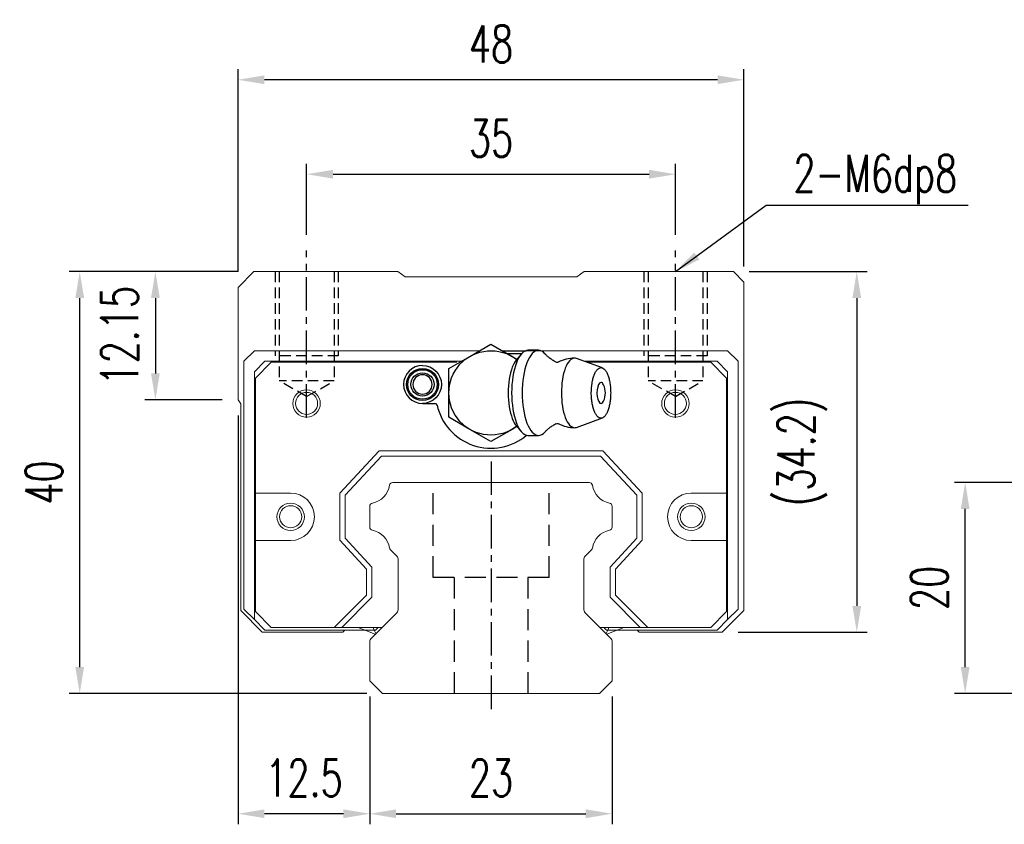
# Model space of a CAD drawing. Header units: millimetres. Extents: x 303 to 565, y 61 to 171.
# Tile 1 of 52: x 303 to 397, y 67 to 143. Entities that reach past the tile are written whole.
import ezdxf

# ---------------------------------------------------------------- set-up
doc = ezdxf.new("R2010")
doc.units = ezdxf.units.MM
doc.header["$PDSIZE"] = -1
doc.linetypes.add('CENTER', pattern=[10.16, 6.35, -1.27, 1.27, -1.27])
doc.linetypes.add('DASHED', pattern=[0.75, 0.5, -0.25])
for name, color, linetype in [('2', 7, 'Continuous'), ('CL', 1, 'CENTER'), ('DIM', 4, 'Continuous'), ('HID', 2, 'DASHED'), ('OUT', 3, 'Continuous')]:
    doc.layers.add(name, color=color, linetype=linetype)
doc.styles.add('DIM-7', font='SIMPLEX.shx', dxfattribs={"width": 0.7, "bigfont": 'chineset.shx'})
doc.dimstyles.new('CNS', dxfattribs={"dimtxt": 3.5, "dimasz": 2.5, "dimexe": 1, "dimexo": 1.5, "dimgap": 0.09, "dimtad": 0, "dimdsep": 46, "dimtxsty": 'DIM-7', "dimcen": 0.09, "dimclrd": 4, "dimclre": 4, "dimclrt": 4, "dimadec": 0, "dimazin": 0, "dimtfac": 1, "dimtix": 1, "dimtmove": 2, "dimatfit": 3, "dimfxl": 1, "dimtvp": 0.971429, "dimtolj": 1, "dimarcsym": 0})

# ---------------------------------------------------------------- blocks, each defined once
blk = doc.blocks.new('*D28')
at = {"layer": 'DEFPOINTS', "color": 0}
for p in [(393.031, 99.318), (399.028, 99.318), (399.028, 79.318)]:
    blk.add_point(p, dxfattribs=at)
at = {"layer": 'DIM', "color": 7, "lineweight": -2}
for p, q in [((397.528, 99.318), (392.031, 99.318)), ((393.031, 81.818), (393.031, 96.818)), ((397.528, 79.318), (392.031, 79.318))]:
    blk.add_line(p, q, dxfattribs=at)
at = {"layer": 'DIM', "color": 7}
for points in [[(392.614, 96.818), (393.447, 96.818), (393.031, 99.318)], [(392.614, 81.818), (393.447, 81.818), (393.031, 79.318)]]:
    blk.add_solid(points, dxfattribs=at)
at = {"layer": 'DIM', "color": 7, "insert": (389.631, 89.318), "char_height": 3.5, "attachment_point": 5, "rotation": 90, "style": 'DIM-7'}
blk.add_mtext('\\A1;20', dxfattribs=at)
blk = doc.blocks.new('*D50')
at = {"layer": 'DEFPOINTS', "color": 0}
for p in [(324.032, 137.518), (324.032, 117.818), (372.032, 118.318)]:
    blk.add_point(p, dxfattribs=at)
at = {"layer": 'DIM', "color": 7, "lineweight": -2}
for p, q in [((324.032, 119.318), (324.032, 138.518)), ((372.032, 119.818), (372.032, 138.518)), ((369.532, 137.518), (326.532, 137.518))]:
    blk.add_line(p, q, dxfattribs=at)
at = {"layer": 'DIM', "color": 7}
for points in [[(326.532, 137.935), (326.532, 137.102), (324.032, 137.518)], [(369.532, 137.935), (369.532, 137.102), (372.032, 137.518)]]:
    blk.add_solid(points, dxfattribs=at)
at = {"layer": 'DIM', "color": 7, "insert": (348.032, 140.918), "char_height": 3.5, "attachment_point": 5, "style": 'DIM-7'}
blk.add_mtext('\\A1;48', dxfattribs=at)
blk = doc.blocks.new('*D51')
at = {"layer": 'DEFPOINTS', "color": 0}
for p in [(325.532, 119.318), (316.185, 107.168), (324.032, 107.168)]:
    blk.add_point(p, dxfattribs=at)
at = {"layer": 'DIM', "color": 7, "lineweight": -2}
for p, q in [((324.032, 119.318), (315.185, 119.318)), ((316.185, 116.818), (316.185, 109.668)), ((322.532, 107.168), (315.185, 107.168))]:
    blk.add_line(p, q, dxfattribs=at)
at = {"layer": 'DIM', "color": 7}
for points in [[(315.768, 116.818), (316.602, 116.818), (316.185, 119.318)], [(315.768, 109.668), (316.602, 109.668), (316.185, 107.168)]]:
    blk.add_solid(points, dxfattribs=at)
at = {"layer": 'DIM', "color": 7, "insert": (312.785, 113.243), "char_height": 3.5, "attachment_point": 5, "rotation": 90, "style": 'DIM-7'}
blk.add_mtext('\\A1;12.15', dxfattribs=at)
blk = doc.blocks.new('*D52')
at = {"layer": 'DEFPOINTS', "color": 0}
for p in [(336.532, 80.518), (359.532, 80.518), (359.532, 67.899)]:
    blk.add_point(p, dxfattribs=at)
at = {"layer": 'DIM', "color": 7, "lineweight": -2}
for p, q in [((336.532, 79.018), (336.532, 66.899)), ((359.532, 79.018), (359.532, 66.899)), ((339.032, 67.899), (357.032, 67.899))]:
    blk.add_line(p, q, dxfattribs=at)
at = {"layer": 'DIM', "color": 7}
for points in [[(339.032, 68.316), (339.032, 67.483), (336.532, 67.899)], [(357.032, 68.316), (357.032, 67.483), (359.532, 67.899)]]:
    blk.add_solid(points, dxfattribs=at)
at = {"layer": 'DIM', "color": 7, "insert": (348.032, 71.299), "char_height": 3.5, "attachment_point": 5, "style": 'DIM-7'}
blk.add_mtext('\\A1;23', dxfattribs=at)
blk = doc.blocks.new('*D53')
at = {"layer": 'DEFPOINTS', "color": 0}
for p in [(324.032, 107.168), (336.532, 80.518), (324.032, 67.899)]:
    blk.add_point(p, dxfattribs=at)
at = {"layer": 'DIM', "color": 7, "lineweight": -2}
for p, q in [((324.032, 105.668), (324.032, 66.899)), ((336.532, 79.018), (336.532, 66.899)), ((334.032, 67.899), (326.532, 67.899))]:
    blk.add_line(p, q, dxfattribs=at)
at = {"layer": 'DIM', "color": 7}
for points in [[(326.532, 68.316), (326.532, 67.483), (324.032, 67.899)], [(334.032, 68.316), (334.032, 67.483), (336.532, 67.899)]]:
    blk.add_solid(points, dxfattribs=at)
at = {"layer": 'DIM', "color": 7, "insert": (330.282, 71.299), "char_height": 3.5, "attachment_point": 5, "style": 'DIM-7'}
blk.add_mtext('\\A1;12.5', dxfattribs=at)
blk = doc.blocks.new('*D54')
at = {"layer": 'DEFPOINTS', "color": 0}
for p in [(365.539, 128.557), (330.539, 121.318), (365.539, 121.318)]:
    blk.add_point(p, dxfattribs=at)
at = {"layer": 'DIM', "color": 7, "lineweight": -2}
for p, q in [((330.539, 122.818), (330.539, 129.557)), ((365.539, 122.818), (365.539, 129.557)), ((333.039, 128.557), (363.039, 128.557))]:
    blk.add_line(p, q, dxfattribs=at)
at = {"layer": 'DIM', "color": 7}
for points in [[(333.039, 128.974), (333.039, 128.14), (330.539, 128.557)], [(363.039, 128.974), (363.039, 128.14), (365.539, 128.557)]]:
    blk.add_solid(points, dxfattribs=at)
at = {"layer": 'DIM', "color": 7, "insert": (348.039, 131.957), "char_height": 3.5, "attachment_point": 5, "style": 'DIM-7'}
blk.add_mtext('\\A1;35', dxfattribs=at)
blk = doc.blocks.new('*D55')
at = {"layer": 'DEFPOINTS', "color": 0}
for p in [(371.032, 119.318), (369.982, 85.118), (382.746, 85.118)]:
    blk.add_point(p, dxfattribs=at)
at = {"layer": 'DIM', "color": 7, "lineweight": -2}
for p, q in [((372.532, 119.318), (383.746, 119.318)), ((382.746, 116.818), (382.746, 87.618)), ((371.482, 85.118), (383.746, 85.118))]:
    blk.add_line(p, q, dxfattribs=at)
at = {"layer": 'DIM', "color": 7}
for points in [[(382.33, 116.818), (383.163, 116.818), (382.746, 119.318)], [(382.33, 87.618), (383.163, 87.618), (382.746, 85.118)]]:
    blk.add_solid(points, dxfattribs=at)
at = {"layer": 'DIM', "color": 7, "insert": (377.566, 102.218), "char_height": 3.5, "attachment_point": 5, "rotation": 90, "style": 'DIM-7'}
blk.add_mtext('\\A1;(34.2)', dxfattribs=at)
blk = doc.blocks.new('*D56')
at = {"layer": 'DEFPOINTS', "color": 0}
for p in [(309.003, 119.318), (325.532, 119.318), (337.746, 79.318)]:
    blk.add_point(p, dxfattribs=at)
at = {"layer": 'DIM', "color": 7, "lineweight": -2}
for p, q in [((324.032, 119.318), (308.003, 119.318)), ((309.003, 81.818), (309.003, 116.818)), ((336.246, 79.318), (308.003, 79.318))]:
    blk.add_line(p, q, dxfattribs=at)
at = {"layer": 'DIM', "color": 7}
for points in [[(308.586, 116.818), (309.42, 116.818), (309.003, 119.318)], [(308.586, 81.818), (309.42, 81.818), (309.003, 79.318)]]:
    blk.add_solid(points, dxfattribs=at)
at = {"layer": 'DIM', "color": 7, "insert": (305.603, 99.318), "char_height": 3.5, "attachment_point": 5, "rotation": 90, "style": 'DIM-7'}
blk.add_mtext('\\A1;40', dxfattribs=at)

msp = doc.modelspace()

# ---------------------------------------------------------------- linework, layer by layer
at = {"layer": '2', "color": 0, "linetype": 'Continuous'}
for p, q in [((346.032, 111.282), (348.032, 112.437)), ((348.032, 112.437), (350.032, 111.282)), ((344.032, 110.127), (346.032, 111.282)), ((349.103, 111.818), (351.377, 111.818)), ((349.536, 111.568), (350.967, 111.568)), ((350.032, 111.282), (350.494, 111.015)), ((350.894, 111.491), (350.438, 110.949)), ((352.54, 111.859), (351.539, 111.859)), ((358.601, 110.194), (356.155, 111.085)), ((344.032, 107.818), (344.032, 110.127)), ((344.032, 105.509), (344.032, 107.818)), ((341.532, 106.818), (342.715, 106.818)), ((346.032, 104.354), (344.032, 105.509)), ((350.438, 104.687), (350.894, 104.145)), ((356.155, 104.551), (358.601, 105.442)), ((348.032, 103.199), (346.032, 104.354)), ((350.032, 104.354), (348.032, 103.199)), ((350.494, 104.621), (350.032, 104.354)), ((351.539, 103.777), (352.54, 103.777))]:
    msp.add_line(p, q, dxfattribs=at)
at = {"layer": '2', "color": 0, "linetype": 'Continuous', "extrusion": (0, 0, -1)}
for centre, radius, start, end in [((-348.032, 107.818), 4, 232.1994, 127.85546), ((-341.532, 108.618), 1.8, 90, 270), ((-341.532, 108.618), 1.515, 270, 90), ((-341.532, 108.618), 1.4, 270, 90), ((-341.532, 108.618), 1.1, 270, 90), ((-341.532, 108.618), 1.515, 90, 270), ((-341.532, 108.618), 1.4, 90, 270), ((-341.532, 108.618), 1.1, 90, 270)]:
    msp.add_arc(centre, radius, start, end, dxfattribs=at)
at = {"layer": '2', "color": 0, "linetype": 'Continuous'}
for centre, radius, start, end in [((341.532, 108.618), 1.8, 90, 270), ((355.977, 107.818), 3.3, 90, 118.26666), ((341.532, 108.618), 0.918, 90, 270), ((341.532, 108.618), 0.918, 270, 90), ((357.07, 107.818), 1.817, 334.63704, 25.36296), ((342.715, 106.618), 0.2, 12.71981, 90), ((348.032, 107.818), 5.25, 192.71981, 310.13982), ((355.977, 107.818), 3.3, 241.72374, 269.99834)]:
    msp.add_arc(centre, radius, start, end, dxfattribs=at)
for start_param, end_param in [(0, 3.820667), (5.604012, 6.283185)]:
    msp.add_ellipse((358.472, 107.818), major_axis=(0, 1), ratio=0.382683, start_param=start_param, end_param=end_param, dxfattribs=at)
for points, knots in [([(351.539, 111.859), (351.134, 111.859), (350.732, 111.424), (350.159, 109.927), (349.992, 108.876), (349.992, 107.818)], [0, 0, 0, 0, 0.5, 0.5, 1, 1, 1, 1]), ([(353.146, 111.532), (352.955, 111.745), (352.748, 111.859), (352.135, 111.859), (351.733, 111.424), (351.16, 109.927), (350.993, 108.876), (350.993, 107.818)], [0, 0, 0, 0, 0.204178, 0.204178, 0.602089, 0.602089, 1, 1, 1, 1]), ([(354.23, 110.726), (354.131, 110.776), (353.93, 110.886), (353.659, 111.07), (353.425, 111.258), (353.257, 111.417), (353.177, 111.502), (353.149, 111.535)], [0, 0, 0, 0, 0.204358, 0.437474, 0.6573, 0.86349, 1, 1, 1, 1]), ([(350.442, 110.95), (350.299, 110.78), (350.167, 110.545), (349.812, 109.616), (349.669, 108.72), (349.669, 107.818)], [0, 0, 0, 0, 0.313305, 0.313305, 1, 1, 1, 1]), ([(354.412, 110.723), (354.412, 110.723), (354.412, 110.724), (354.368, 110.706), (354.293, 110.703), (354.238, 110.72), (354.233, 110.722), (354.233, 110.723)], [0, 0, 0, 0, 0.073316, 0.326317, 0.616884, 0.887048, 1, 1, 1, 1]), ([(356.151, 111.085), (356.094, 111.107), (356.035, 111.118), (355.647, 111.118), (355.318, 110.762), (354.85, 109.54), (354.714, 108.682), (354.714, 107.818)], [0, 0, 0, 0, 0.081093, 0.081093, 0.540547, 0.540547, 1, 1, 1, 1]), ([(357.553, 107.818), (357.553, 107.661), (357.565, 107.347), (357.618, 106.894), (357.703, 106.476), (357.818, 106.11), (357.958, 105.81), (358.118, 105.586), (358.291, 105.449), (358.472, 105.402), (358.652, 105.449), (358.825, 105.586), (358.985, 105.81), (359.125, 106.11), (359.24, 106.476), (359.326, 106.894), (359.378, 107.347), (359.396, 107.818), (359.378, 108.289), (359.326, 108.742), (359.24, 109.16), (359.125, 109.526), (358.985, 109.826), (358.825, 110.05), (358.652, 110.187), (358.472, 110.233), (358.291, 110.187), (358.118, 110.05), (357.958, 109.826), (357.818, 109.526), (357.703, 109.16), (357.589, 108.605), (357.553, 108.131), (357.553, 107.818)], [0, 0, 0, 0, 0.031259, 0.062519, 0.093778, 0.125038, 0.156297, 0.187556, 0.218816, 0.250075, 0.281335, 0.312594, 0.343853, 0.375113, 0.406372, 0.437632, 0.468891, 0.500151, 0.53141, 0.562669, 0.593929, 0.625188, 0.656448, 0.687707, 0.718966, 0.750226, 0.781485, 0.812745, 0.844004, 0.875263, 0.906523, 0.937782, 1, 1, 1, 1]), ([(349.669, 107.818), (349.669, 106.916), (349.812, 106.02), (350.167, 105.091), (350.299, 104.856), (350.442, 104.686)], [0, 0, 0, 0, 0.686695, 0.686695, 1, 1, 1, 1]), ([(349.992, 107.818), (349.992, 106.76), (350.159, 105.708), (350.732, 104.212), (351.134, 103.777), (351.539, 103.777)], [0, 0, 0, 0, 0.5, 0.5, 1, 1, 1, 1]), ([(350.993, 107.818), (350.993, 106.76), (351.16, 105.708), (351.733, 104.212), (352.135, 103.777), (352.748, 103.777), (352.955, 103.891), (353.146, 104.105)], [0, 0, 0, 0, 0.397832, 0.397832, 0.795664, 0.795664, 1, 1, 1, 1]), ([(354.714, 107.818), (354.714, 106.954), (354.85, 106.095), (355.318, 104.874), (355.647, 104.518), (356.035, 104.518), (356.094, 104.529), (356.151, 104.551)], [0, 0, 0, 0, 0.459453, 0.459453, 0.918907, 0.918907, 1, 1, 1, 1]), ([(353.15, 104.102), (353.167, 104.121), (353.23, 104.193), (353.383, 104.34), (353.619, 104.536), (353.904, 104.734), (354.12, 104.854), (354.23, 104.91)], [0, 0, 0, 0, 0.085224, 0.298676, 0.52727, 0.772384, 1, 1, 1, 1]), ([(354.233, 104.913), (354.234, 104.914), (354.243, 104.918), (354.307, 104.934), (354.381, 104.928), (354.418, 104.909), (354.415, 104.911), (354.415, 104.911)], [0, 0, 0, 0, 0.154413, 0.419434, 0.743562, 0.992702, 1, 1, 1, 1])]:
    msp.add_open_spline(points, degree=3, knots=knots, dxfattribs=at)
at = {"layer": 'CL', "color": 0, "ltscale": 0.5}
for p, q in [((330.539, 105.467), (330.539, 121.318)), ((365.539, 105.467), (365.539, 121.318)), ((348.039, 101.318), (348.039, 77.318))]:
    msp.add_line(p, q, dxfattribs=at)
at = {"layer": 'HID', "color": 0, "ltscale": 2}
for p, q in [((327.539, 119.318), (327.539, 111.318)), ((327.939, 119.318), (327.939, 108.968)), ((333.139, 119.318), (333.139, 108.968)), ((333.539, 119.318), (333.539, 111.318)), ((362.539, 119.318), (362.539, 111.318)), ((362.939, 119.318), (362.939, 108.968)), ((368.139, 119.318), (368.139, 108.968)), ((368.539, 119.318), (368.539, 111.318)), ((333.539, 111.318), (327.539, 111.318)), ((368.539, 111.318), (362.539, 111.318)), ((330.539, 107.467), (327.939, 108.968)), ((333.139, 108.968), (327.939, 108.968)), ((330.539, 107.467), (333.139, 108.968)), ((365.539, 107.467), (362.939, 108.968)), ((368.139, 108.968), (362.939, 108.968)), ((365.539, 107.467), (368.139, 108.968))]:
    msp.add_line(p, q, dxfattribs=at)
at = {"layer": 'HID', "color": 0, "ltscale": 4}
for p, q in [((342.539, 90.318), (342.539, 99.318)), ((353.539, 90.318), (353.539, 99.318)), ((353.539, 90.318), (342.539, 90.318)), ((344.539, 90.318), (344.539, 79.318)), ((351.539, 90.318), (351.539, 79.318))]:
    msp.add_line(p, q, dxfattribs=at)
at = {"layer": 'OUT', "color": 0, "linetype": 'Continuous', "lineweight": 15}
for p, q in [((325.532, 119.318), (324.032, 117.818)), ((339.179, 119.318), (325.532, 119.318)), ((339.889, 118.818), (339.179, 119.318)), ((356.174, 118.818), (339.889, 118.818)), ((356.884, 119.318), (356.174, 118.818)), ((371.032, 119.318), (356.884, 119.318)), ((372.032, 118.318), (371.032, 119.318)), ((324.032, 117.818), (324.032, 113.818)), ((372.032, 87.168), (372.032, 118.318)), ((324.032, 113.818), (324.032, 107.168)), ((324.582, 110.818), (325.582, 111.818)), ((325.582, 111.818), (342.782, 111.818)), ((342.782, 111.818), (346.96, 111.818)), ((348.029, 111.818), (348.034, 111.818)), ((349.103, 111.818), (353.282, 111.818)), ((353.282, 111.818), (370.482, 111.818)), ((370.482, 111.818), (371.482, 110.818)), ((324.582, 87.318), (324.582, 110.818)), ((326.582, 110.818), (325.582, 109.818)), ((325.682, 109.218), (327.182, 110.718)), ((342.782, 110.818), (326.582, 110.818)), ((327.182, 110.718), (342.782, 110.718)), ((342.782, 110.818), (345.228, 110.818)), ((342.782, 110.718), (344.782, 110.718)), ((369.482, 110.818), (356.888, 110.818)), ((357.163, 110.718), (368.882, 110.718)), ((368.882, 110.718), (370.382, 109.218)), ((370.482, 109.818), (369.482, 110.818)), ((371.482, 110.818), (371.482, 87.318)), ((325.582, 109.818), (325.582, 86.318)), ((370.482, 86.318), (370.482, 109.818)), ((325.682, 98.318), (325.682, 109.218)), ((370.382, 109.218), (370.382, 98.318)), ((324.032, 107.168), (324.282, 106.794)), ((324.282, 106.794), (324.282, 87.168)), ((333.681, 98.298), (337.43, 102.318)), ((337.43, 102.318), (358.634, 102.318)), ((358.634, 102.318), (362.382, 98.298)), ((337.647, 101.818), (334.182, 98.102)), ((358.416, 101.818), (337.647, 101.818)), ((361.882, 98.102), (358.416, 101.818)), ((338.708, 99.318), (357.355, 99.318)), ((329.02, 98.318), (325.682, 98.318)), ((325.682, 93.818), (325.682, 98.318)), ((333.682, 93.837), (333.682, 98.298)), ((362.382, 98.298), (362.382, 93.837)), ((370.382, 98.318), (367.043, 98.318)), ((370.382, 98.318), (370.382, 93.818)), ((334.182, 98.102), (334.182, 94.034)), ((361.882, 94.034), (361.882, 98.102)), ((336.532, 95.077), (336.532, 97.058)), ((359.532, 97.058), (359.532, 95.077)), ((325.682, 93.818), (329.02, 93.818)), ((325.682, 87.068), (325.682, 93.818)), ((336.232, 91.102), (333.682, 93.837)), ((334.182, 94.034), (336.732, 91.299)), ((359.332, 91.299), (361.882, 94.034)), ((362.382, 93.837), (359.832, 91.102)), ((367.043, 93.818), (370.382, 93.818)), ((370.382, 93.818), (370.382, 87.068)), ((339.085, 92.344), (338.491, 92.938)), ((357.572, 92.938), (356.978, 92.344)), ((339.232, 87.325), (339.232, 91.991)), ((356.832, 91.991), (356.832, 87.325)), ((336.232, 88.643), (336.232, 91.102)), ((336.732, 91.299), (336.732, 88.436)), ((359.332, 88.436), (359.332, 91.299)), ((359.832, 91.102), (359.832, 88.643)), ((333.156, 85.568), (336.232, 88.643)), ((336.732, 88.436), (333.863, 85.568)), ((362.2, 85.568), (359.332, 88.436)), ((359.832, 88.643), (362.907, 85.568)), ((324.282, 87.168), (326.332, 85.118)), ((325.582, 86.318), (324.582, 87.318)), ((327.182, 85.568), (325.682, 87.068)), ((336.678, 84.564), (339.085, 86.971)), ((356.978, 86.972), (359.385, 84.564)), ((370.382, 87.068), (368.882, 85.568)), ((369.982, 85.118), (372.032, 87.168)), ((371.482, 87.318), (370.482, 86.318)), ((325.582, 86.318), (326.582, 85.318)), ((369.482, 85.318), (370.482, 86.318)), ((326.332, 85.118), (333.969, 85.118)), ((326.582, 85.318), (337.078, 85.318)), ((333.156, 85.568), (327.182, 85.568)), ((337.682, 85.568), (333.156, 85.568)), ((337.682, 85.568), (333.863, 85.568)), ((333.969, 85.118), (334.169, 85.318)), ((335.44, 85.568), (337.037, 84.923)), ((337.113, 84.999), (336.912, 85.39)), ((337.328, 85.568), (337.078, 85.318)), ((362.907, 85.568), (358.382, 85.568)), ((362.2, 85.568), (358.382, 85.568)), ((358.985, 85.318), (358.735, 85.568)), ((358.951, 84.999), (359.151, 85.39)), ((358.985, 85.318), (369.482, 85.318)), ((360.623, 85.568), (359.026, 84.923)), ((361.894, 85.318), (362.094, 85.118)), ((362.094, 85.118), (369.982, 85.118)), ((368.882, 85.568), (362.907, 85.568)), ((336.532, 80.518), (336.532, 84.211)), ((359.532, 84.211), (359.532, 80.518)), ((337.746, 79.318), (336.532, 80.518)), ((359.532, 80.518), (358.317, 79.318)), ((358.332, 79.318), (337.746, 79.318))]:
    msp.add_line(p, q, dxfattribs=at)
at = {"layer": 'OUT', "color": 0, "linetype": 'Continuous', "lineweight": 15, "flags": 128}
for points in [[(336.912, 85.39), (336.883, 85.479), (336.882, 85.568)], [(359.151, 85.39), (359.181, 85.479), (359.182, 85.568)]]:
    msp.add_lwpolyline(points, dxfattribs=at)
at = {"layer": 'OUT', "color": 0, "linetype": 'Continuous', "lineweight": 15}
for centre, radius in [((330.532, 106.818), 1.3), ((330.532, 106.818), 1.05), ((365.532, 106.818), 1.3), ((365.532, 106.818), 1.05), ((329.02, 96.068), 1.3), ((367.043, 96.068), 1.3), ((329.02, 96.068), 1.05), ((367.043, 96.068), 1.05)]:
    msp.add_circle(centre, radius, dxfattribs=at)
for centre, radius, start, end in [((336.389, 99.36), 2.044, 280.87121, 351.61737), ((338.708, 99.018), 0.3, 90, 171.61737), ((357.355, 99.018), 0.3, 8.38263, 90), ((359.674, 99.36), 2.044, 188.38263, 259.12879), ((329.02, 96.068), 2.25, 270, 90), ((367.043, 96.068), 2.25, 90, 270), ((336.831, 97.058), 0.3, 100.87121, 180.00001), ((359.232, 97.058), 0.3, 359.99999, 79.12879), ((336.831, 95.077), 0.3, 179.99999, 259.12866), ((336.389, 92.775), 2.044, 9.2089, 79.12866), ((359.674, 92.775), 2.044, 100.87134, 170.79109), ((359.232, 95.077), 0.3, 280.87134, 0.00001), ((338.703, 93.151), 0.3, 189.20891, 225), ((357.36, 93.151), 0.3, 315, 350.79109), ((338.732, 91.991), 0.5, 0, 45), ((357.332, 91.991), 0.5, 135, 180.00001), ((338.732, 87.325), 0.5, 315, 360), ((357.332, 87.325), 0.5, 179.99999, 225), ((337.032, 84.211), 0.5, 135, 180.00001), ((359.032, 84.211), 0.5, 360, 45)]:
    msp.add_arc(centre, radius, start, end, dxfattribs=at)

# ---------------------------------------------------------------- texts
at = {"layer": 'DIM', "color": 0, "insert": (376.734, 125.723), "char_height": 3.5, "attachment_point": 7, "style": 'DIM-7'}
msp.add_mtext('\\A1;2-M6dp8', dxfattribs=at)

# ---------------------------------------------------------------- dimensions: what is measured, and where the dimension line sits
at = {"layer": 'DIM', "color": 0}
for base, p1, p2, picture, middle in [((324.032, 137.518), (372.032, 118.318), (324.032, 117.818), '*D50', (348.032, 140.918)), ((365.539, 128.557), (330.539, 121.318), (365.539, 121.318), '*D54', (348.039, 131.957)), ((324.032, 67.899), (336.532, 80.518), (324.032, 107.168), '*D53', (330.282, 71.299)), ((359.532, 67.899), (336.532, 80.518), (359.532, 80.518), '*D52', (348.032, 71.299))]:
    dim = msp.add_linear_dim(base=base, p1=p1, p2=p2, dimstyle='CNS', override={"dimclrd": 7, "dimclre": 7, "dimclrt": 7}, dxfattribs=at)
    dim.commit()
    dim.dimension.update_dxf_attribs({"geometry": picture, "text_midpoint": middle})
for base, p1, p2, picture, middle in [((309.003, 119.318), (337.746, 79.318), (325.532, 119.318), '*D56', (305.603, 99.318)), ((316.185, 107.168), (325.532, 119.318), (324.032, 107.168), '*D51', (312.785, 113.243)), ((393.031, 99.318), (399.028, 79.318), (399.028, 99.318), '*D28', (389.631, 89.318))]:
    dim = msp.add_linear_dim(base=base, p1=p1, p2=p2, angle=90, dimstyle='CNS', override={"dimclrd": 7, "dimclre": 7, "dimclrt": 7}, dxfattribs=at)
    dim.commit()
    dim.dimension.update_dxf_attribs({"geometry": picture, "text_midpoint": middle})
dim = msp.add_linear_dim(base=(382.746, 85.118), p1=(371.032, 119.318), p2=(369.982, 85.118), angle=90, text='(<>)', dimstyle='CNS', override={"dimclrd": 7, "dimclre": 7, "dimclrt": 7}, dxfattribs=at)
dim.commit()
dim.dimension.update_dxf_attribs({"geometry": '*D55', "text_midpoint": (377.566, 102.218)})

# ---------------------------------------------------------------- leaders
at = {"layer": 'DIM', "color": 0, "annotation_type": 0, "has_hookline": 1, "hookline_direction": 0, "text_width": 16.567}
msp.add_leader([(365.539, 119.318), (374.144, 125.633), (376.644, 125.633)], dimstyle='CNS', override={"dimgap": 0.09, "dimtad": 1, "dimclrd": 7}, dxfattribs=at)

doc.saveas('drawing.dxf')
